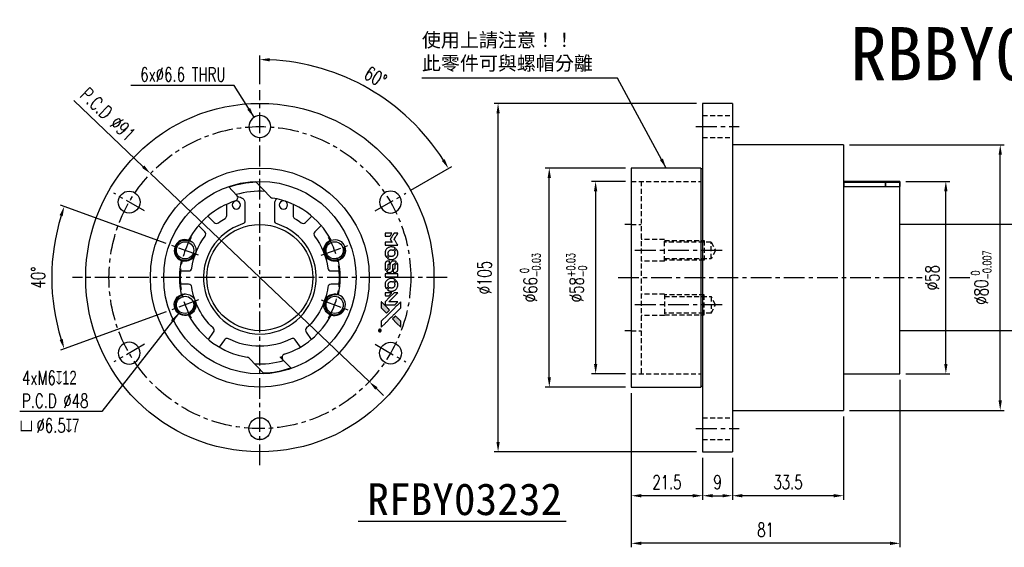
# Model space of a CAD drawing. Header units: millimetres. Extents: x -72 to 486, y -81 to 78.
# Tile 1 of 2: x -72 to 224, y -81 to 78. Entities that reach past the tile are written whole.
import ezdxf
from ezdxf.enums import TextEntityAlignment as Align

# ---------------------------------------------------------------- set-up
doc = ezdxf.new("R2010")
doc.units = ezdxf.units.MM
doc.linetypes.add('CENTER', pattern=[2, 1.25, -0.25, 0.25, -0.25])
doc.linetypes.add('DASHED', pattern=[0.75, 0.5, -0.25])
for name, color, linetype in [('CHA', 7, 'Continuous'), ('CL', 1, 'CENTER'), ('DIM', 4, 'Continuous'), ('HID', 2, 'DASHED'), ('OUT', 3, 'Continuous')]:
    doc.layers.add(name, color=color, linetype=linetype)
doc.styles.add('DIM-7', font='SIMPLEX.shx', dxfattribs={"width": 0.7, "bigfont": 'chineset.shx'})
doc.styles.add('T', font='kaiu.ttf')
doc.dimstyles.new('CNS', dxfattribs={"dimtxt": 3.5, "dimasz": 2.5, "dimexe": 1, "dimexo": 1.5, "dimgap": 0.09, "dimtad": 0, "dimdsep": 46, "dimtxsty": 'DIM-7', "dimcen": 0.09, "dimclrd": 1, "dimclre": 1, "dimclrt": 4, "dimadec": 0, "dimazin": 0, "dimtfac": 1, "dimtix": 1, "dimtmove": 2, "dimatfit": 3, "dimfxl": 1, "dimtvp": 0.971429, "dimtolj": 1, "dimarcsym": 0})

# ---------------------------------------------------------------- blocks, each defined once
blk = doc.blocks.new('*D0')
at = {"layer": 'DEFPOINTS', "color": 0}
for p in [(112, 29), (101.24, -29), (112, -29)]:
    blk.add_point(p, dxfattribs=at)
at = {"layer": 'DIM', "color": 0, "lineweight": -2}
for p, q in [((110.2, 29), (100.04, 29)), ((101.24, 26), (101.24, -26)), ((110.2, -29), (100.04, -29))]:
    blk.add_line(p, q, dxfattribs=at)
at = {"layer": 'DIM', "color": 0}
for points in [[(100.74, 26), (101.74, 26), (101.24, 29)], [(100.74, -26), (101.74, -26), (101.24, -29)]]:
    blk.add_solid(points, dxfattribs=at)
at = {"layer": 'DIM', "color": 0, "insert": (95.53, 0), "char_height": 4.2, "attachment_point": 5, "rotation": 90, "style": 'DIM-7'}
blk.add_mtext('\\A1;%%C58{\\H2.52;\\S+0.03^ -0;}', dxfattribs=at)
blk = doc.blocks.new('*D1')
at = {"layer": 'DEFPOINTS', "color": 0}
for p in [(87.27, 33), (112, 33), (112, -33)]:
    blk.add_point(p, dxfattribs=at)
at = {"layer": 'DIM', "color": 0, "lineweight": -2}
for p, q in [((110.2, 33), (86.07, 33)), ((87.27, -30), (87.27, 30)), ((110.2, -33), (86.07, -33))]:
    blk.add_line(p, q, dxfattribs=at)
at = {"layer": 'DIM', "color": 0}
for points in [[(86.77, 30), (87.77, 30), (87.27, 33)], [(86.77, -30), (87.77, -30), (87.27, -33)]]:
    blk.add_solid(points, dxfattribs=at)
at = {"layer": 'DIM', "color": 0, "insert": (81.56, 0), "char_height": 4.2, "attachment_point": 5, "rotation": 90, "style": 'DIM-7'}
blk.add_mtext('\\A1;%%C66{\\H2.52;\\S 0^ -0.03;}', dxfattribs=at)
blk = doc.blocks.new('*D2')
at = {"layer": 'DEFPOINTS', "color": 0}
for p in [(71.83, 52.5), (133.5, 52.5), (133.5, -52.5)]:
    blk.add_point(p, dxfattribs=at)
at = {"layer": 'DIM', "color": 0, "lineweight": -2}
for p, q in [((131.7, 52.5), (70.63, 52.5)), ((71.83, -49.5), (71.83, 49.5)), ((131.7, -52.5), (70.63, -52.5))]:
    blk.add_line(p, q, dxfattribs=at)
at = {"layer": 'DIM', "color": 0}
for points in [[(71.33, 49.5), (72.33, 49.5), (71.83, 52.5)], [(71.33, -49.5), (72.33, -49.5), (71.83, -52.5)]]:
    blk.add_solid(points, dxfattribs=at)
at = {"layer": 'DIM', "color": 0, "insert": (67.75, 0), "char_height": 4.2, "attachment_point": 5, "rotation": 90, "style": 'DIM-7'}
blk.add_mtext('\\A1;%%C105', dxfattribs=at)
blk = doc.blocks.new('*D3')
at = {"layer": 'DEFPOINTS', "color": 0}
for p in [(112, -33), (133.5, -52.5), (112, -65.71)]:
    blk.add_point(p, dxfattribs=at)
at = {"layer": 'DIM', "color": 0, "lineweight": -2}
for p, q in [((112, -34.8), (112, -66.91)), ((133.5, -54.3), (133.5, -66.91)), ((130.5, -65.71), (115, -65.71))]:
    blk.add_line(p, q, dxfattribs=at)
at = {"layer": 'DIM', "color": 0}
for points in [[(115, -65.21), (115, -66.21), (112, -65.71)], [(130.5, -65.21), (130.5, -66.21), (133.5, -65.71)]]:
    blk.add_solid(points, dxfattribs=at)
at = {"layer": 'DIM', "color": 0, "insert": (122.75, -61.63), "char_height": 4.2, "attachment_point": 5, "style": 'DIM-7'}
blk.add_mtext('\\A1;21.5', dxfattribs=at)
blk = doc.blocks.new('*D4')
at = {"layer": 'DEFPOINTS', "color": 0}
for p in [(133.5, -52.5), (142.5, -52.5), (142.5, -65.71)]:
    blk.add_point(p, dxfattribs=at)
at = {"layer": 'DIM', "color": 0, "lineweight": -2}
for p, q in [((133.5, -54.3), (133.5, -66.91)), ((142.5, -54.3), (142.5, -66.91)), ((136.5, -65.71), (139.5, -65.71))]:
    blk.add_line(p, q, dxfattribs=at)
at = {"layer": 'DIM', "color": 0}
for points in [[(136.5, -65.21), (136.5, -66.21), (133.5, -65.71)], [(139.5, -65.21), (139.5, -66.21), (142.5, -65.71)]]:
    blk.add_solid(points, dxfattribs=at)
at = {"layer": 'DIM', "color": 0, "insert": (138, -61.63), "char_height": 4.2, "attachment_point": 5, "style": 'DIM-7'}
blk.add_mtext('\\A1;9', dxfattribs=at)
blk = doc.blocks.new('*D5')
at = {"layer": 'DEFPOINTS', "color": 0}
for p in [(176, -40), (142.5, -52.5), (142.5, -65.71)]:
    blk.add_point(p, dxfattribs=at)
at = {"layer": 'DIM', "color": 0, "lineweight": -2}
for p, q in [((176, -41.8), (176, -66.91)), ((142.5, -54.3), (142.5, -66.91)), ((173, -65.71), (145.5, -65.71))]:
    blk.add_line(p, q, dxfattribs=at)
at = {"layer": 'DIM', "color": 0}
for points in [[(145.5, -65.21), (145.5, -66.21), (142.5, -65.71)], [(173, -65.21), (173, -66.21), (176, -65.71)]]:
    blk.add_solid(points, dxfattribs=at)
at = {"layer": 'DIM', "color": 0, "insert": (159.25, -61.63), "char_height": 4.2, "attachment_point": 5, "style": 'DIM-7'}
blk.add_mtext('\\A1;33.5', dxfattribs=at)
blk = doc.blocks.new('*D6')
at = {"layer": 'DEFPOINTS', "color": 0}
for p in [(193, -29), (112, -33), (112, -80.05)]:
    blk.add_point(p, dxfattribs=at)
at = {"layer": 'DIM', "color": 0, "lineweight": -2}
for p, q in [((193, -30.8), (193, -81.25)), ((112, -34.8), (112, -81.25)), ((190, -80.05), (115, -80.05))]:
    blk.add_line(p, q, dxfattribs=at)
at = {"layer": 'DIM', "color": 0}
for points in [[(115, -79.55), (115, -80.55), (112, -80.05)], [(190, -79.55), (190, -80.55), (193, -80.05)]]:
    blk.add_solid(points, dxfattribs=at)
at = {"layer": 'DIM', "color": 0, "insert": (152.5, -75.97), "char_height": 4.2, "attachment_point": 5, "style": 'DIM-7'}
blk.add_mtext('\\A1;81', dxfattribs=at)
blk = doc.blocks.new('*D7')
at = {"layer": 'DEFPOINTS', "color": 0}
for p in [(193, 29), (206.84, 29), (193, -29)]:
    blk.add_point(p, dxfattribs=at)
at = {"layer": 'DIM', "color": 0, "lineweight": -2}
for p, q in [((194.8, 29), (208.04, 29)), ((206.84, -26), (206.84, 26)), ((194.8, -29), (208.04, -29))]:
    blk.add_line(p, q, dxfattribs=at)
at = {"layer": 'DIM', "color": 0}
for points in [[(206.34, 26), (207.34, 26), (206.84, 29)], [(206.34, -26), (207.34, -26), (206.84, -29)]]:
    blk.add_solid(points, dxfattribs=at)
at = {"layer": 'DIM', "color": 0, "insert": (202.76, 0), "char_height": 4.2, "attachment_point": 5, "rotation": 90, "style": 'DIM-7'}
blk.add_mtext('\\A1;%%C58', dxfattribs=at)
blk = doc.blocks.new('*D8')
at = {"layer": 'DEFPOINTS', "color": 0}
for p in [(176, 40), (223.24, 40), (176, -40)]:
    blk.add_point(p, dxfattribs=at)
at = {"layer": 'DIM', "color": 0, "lineweight": -2}
for p, q in [((177.8, 40), (224.44, 40)), ((223.24, -37), (223.24, 37)), ((177.8, -40), (224.44, -40))]:
    blk.add_line(p, q, dxfattribs=at)
at = {"layer": 'DIM', "color": 0}
for points in [[(222.74, 37), (223.74, 37), (223.24, 40)], [(222.74, -37), (223.74, -37), (223.24, -40)]]:
    blk.add_solid(points, dxfattribs=at)
at = {"layer": 'DIM', "color": 0, "insert": (217.53, 0), "char_height": 4.2, "attachment_point": 5, "rotation": 90, "style": 'DIM-7'}
blk.add_mtext('\\A1;%%C80{\\H2.52;\\S 0^ -0.007;}', dxfattribs=at)
blk = doc.blocks.new('*D9')
at = {"layer": 'DEFPOINTS', "color": 0}
for p in [(-26.55, 9.66), (-62.32, 7.28), (-18.51, 6.74), (-18.51, -6.74), (-26.55, -9.66)]:
    blk.add_point(p, dxfattribs=at)
at = {"layer": 'DIM', "color": 0, "lineweight": -2}
for p, q in [((-28.24, 10.28), (-60.09, 21.87)), ((-28.24, -10.28), (-60.09, -21.87))]:
    blk.add_line(p, q, dxfattribs=at)
blk.add_arc((0, 0), 62.75, 162.7396, 197.2604, dxfattribs=at)
at = {"layer": 'DIM', "color": 0}
for points in [[(-60.39, 18.78), (-59.45, 18.46), (-58.96, 21.46)], [(-59.45, -18.46), (-60.39, -18.78), (-58.96, -21.46)]]:
    blk.add_solid(points, dxfattribs=at)
at = {"layer": 'DIM', "color": 0, "insert": (-66.83, 0), "char_height": 4.2, "attachment_point": 5, "rotation": 90, "style": 'DIM-7'}
blk.add_mtext('\\A1;40°', dxfattribs=at)
blk = doc.blocks.new('*D10')
at = {"layer": 'DEFPOINTS', "color": 0}
for p in [(0, 56.5), (42.22, 50.32), (43.99, 25.4), (34.81, 20.1), (0, -56.5)]:
    blk.add_point(p, dxfattribs=at)
at = {"layer": 'DIM', "color": 0, "lineweight": -2}
for p, q in [((0, 58.3), (0, 66.89)), ((45.55, 26.3), (57.92, 33.44))]:
    blk.add_line(p, q, dxfattribs=at)
blk.add_arc((0, 0), 65.69, 32.6171, 87.3829, dxfattribs=at)
at = {"layer": 'DIM', "color": 0}
for points in [[(2.99, 65.12), (3.01, 66.12), (0, 65.69)], [(55.75, 35.67), (54.9, 35.15), (56.89, 32.84)]]:
    blk.add_solid(points, dxfattribs=at)
at = {"layer": 'DIM', "color": 0, "insert": (34.88, 60.42), "char_height": 4.2, "attachment_point": 5, "rotation": 330, "style": 'DIM-7'}
blk.add_mtext('\\A1;60°', dxfattribs=at)
blk = doc.blocks.new('*D11')
at = {"layer": 'DEFPOINTS', "color": 0}
for p in [(-32.98, 31.34), (32.98, -31.34)]:
    blk.add_point(p, dxfattribs=at)
at = {"layer": 'DIM', "color": 0, "lineweight": -2}
for p, q in [((-56.13, 53.34), (-35.16, 33.41)), ((32.98, -31.34), (-32.98, 31.34)), ((35.16, -33.41), (37.33, -35.48))]:
    blk.add_line(p, q, dxfattribs=at)
at = {"layer": 'DIM', "color": 0}
for points in [[(-34.81, 33.77), (-35.5, 33.05), (-32.98, 31.34)], [(35.5, -33.05), (34.81, -33.77), (32.98, -31.34)]]:
    blk.add_solid(points, dxfattribs=at)
at = {"layer": 'DIM', "color": 0, "insert": (-45.83, 49.19), "char_height": 4.2, "attachment_point": 5, "rotation": 316.4584, "style": 'DIM-7'}
blk.add_mtext('\\A1;P.C.D ∅91', dxfattribs=at)
blk = doc.blocks.new('A$C4a83a9b0')
at = {"linetype": 'Continuous'}
h = blk.add_hatch(color=256, dxfattribs=at)
h.dxf.hatch_style = 1
h.paths.add_polyline_path([(3147, 747), (3045, 747), (2943, 747), (2856, 658, 0.000288), (2822, 624, 0.000479), (2794, 596, 0.000013), (2768, 570, 0.197177), (2768, 570, 0.197497), (2768, 569, 0.00004), (2783, 554, 0.000834), (2799, 538, 0.000506), (2818, 519), (2869, 468), (3008, 607)])
h.paths.add_polyline_path([(2670, 271), (2620, 321, 0.000476), (2601, 340, 0.000789), (2584, 357, 0.000035), (2569, 371, 0.19758), (2569, 372, 0.198396), (2569, 371, 0.000019), (2549, 351, 0.000582), (2526, 329, 0.000351), (2500, 303, 0.000108), (2389, 191, 0.000692), (2332, 134, 0.000077), (2294, 95, 0.197527), (2293, 94, 0.410182), (2294, 93, 0.000493), (2314, 93, 0.002424), (2343, 93, 0.000529), (2393, 93), (2493, 93), (2581, 182)])
for points in [[(2413, 624, -0.000056), (2473, 563, -0.000021), (2559, 478, -0.000021), (2652, 385, -0.000025), (2739, 297), (2943, 93), (3044, 93), (3145, 93), (3009, 230, 0.000274), (2943, 296, 0.000123), (2857, 383, 0.000121), (2766, 475, 0.000165), (2683, 557), (2494, 747), (2392, 747), (2291, 747)], [(2856, 658, 0.000288), (2822, 624, 0.000479), (2794, 596, 0.000013), (2768, 570, 0.197177), (2768, 570, 0.197497), (2768, 569, 0.00004), (2783, 554, 0.000836), (2799, 538, 0.000505), (2818, 519), (2869, 468), (3008, 607), (3147, 747), (3045, 747), (2943, 747)], [(0, 584), (0, 519), (18, 508, -0.000297), (29, 501, -0.000037), (52, 487, -0.000043), (80, 470, -0.000036), (111, 451, 0.000044), (140, 433, 0.000063), (166, 417, 0.000035), (188, 404, 0.0009), (194, 400), (203, 395), (214, 402, 0.001175), (221, 406, 0.000208), (233, 413, 0.000225), (247, 422, 0.000203), (262, 432, -0.000711), (276, 440, -0.001119), (288, 448, -0.000263), (299, 455, -0.04589), (300, 455, -0.519312), (301, 454, -0.001914), (302, 437, -0.003124), (302, 408, -0.000285), (302, 337), (302, 219), (343, 219, 0.001727), (373, 219, 0.025279), (383, 219, 0.073886), (390, 221, 0.07426), (395, 224, 0.03264), (396, 225, 0.01784), (398, 227, 0.017712), (399, 229, 0.026854), (400, 231), (403, 235), (403, 442), (403, 649), (401, 647, -0.004595), (399, 646, -0.00016), (393, 642, -0.000298), (385, 638, -0.000208), (377, 633, 0.000986), (352, 617, 0.00025), (312, 592, 0.000268), (270, 566, 0.000436), (234, 543, -0.002932), (222, 535, -0.004718), (212, 529, -0.001113), (203, 524, -0.227179), (202, 524, -0.045982), (201, 524, -0.000145), (188, 532, -0.000825), (175, 540, -0.000517), (159, 550, 0.000056), (104, 584, 0.000289), (74, 603, 0.000481), (51, 617, 0.000418), (28, 631), (0, 648)], [(0, 333), (0, 219), (42, 219, 0.000842), (68, 219, 0.010591), (78, 219, 0.028995), (84, 219, 0.069543), (87, 221, 0.051063), (91, 223, 0.039932), (95, 226, 0.039414), (98, 230, 0.045845), (100, 233, 0.094811), (101, 237, 0.007124), (101, 249, 0.004713), (101, 268, 0.000534), (101, 311), (101, 385), (91, 391, 0.000828), (60, 410, 0.000879), (31, 428, 0.000048), (1, 446, 0.137596), (0, 447, 0.413028), (0, 446, 0.000016), (0, 413, 0.000623), (0, 376, 0.000374)], [(494, 559, 0.064158), (468, 510, 0.06356), (455, 455, 0.064004), (456, 399, 0.066747), (471, 345, 0.04321), (489, 312, 0.044737), (513, 283, 0.044901), (541, 258, 0.044184), (573, 239, 0.026293), (598, 229, 0.033344), (621, 222, 0.033227), (646, 219, 0.025815), (673, 218, 0.023119), (698, 220, 0.031044), (721, 224, 0.031337), (743, 231, 0.024258), (766, 241, 0.015622), (774, 245, 0.008495), (784, 251, 0.008415), (793, 257, 0.020814), (799, 262), (802, 264), (772, 295, 0.002843), (748, 318, 0.033917), (739, 327, 0.087906), (732, 330, 0.073302), (723, 332, 0.022047), (719, 331, 0.026465), (715, 331, 0.022233), (711, 330, 0.009985), (706, 328, -0.039011), (686, 323, -0.044398), (666, 322, -0.045096), (647, 324, -0.04265), (628, 329, -0.071154), (601, 344, -0.068827), (579, 365, -0.068713), (564, 392, -0.070507), (557, 422, -0.028605), (557, 435, -0.031418), (558, 447, -0.031044), (560, 460, -0.02668), (564, 472, 0.038913), (567, 479, 0.043732), (568, 487, 0.047754), (567, 494, 0.075756), (566, 499, 0.07294), (564, 502, 0.003456), (556, 510, 0.005023), (546, 521, 0.002422), (532, 535, 0.000819), (520, 547, 0.001349), (510, 557, 0.0001), (500, 566, 0.205335), (500, 567, 0.219821), (500, 566, 0.002494), (498, 564, 0.007089), (496, 562, 0.004494)], [(646, 646, 0.024131), (627, 644, 0.022344), (609, 639, 0.021883), (590, 633, 0.020884), (572, 625, 0.010669), (562, 619, 0.010389), (552, 613, 0.010913), (543, 608, 0.022227), (536, 603), (534, 601), (566, 569, 0.002452), (579, 556, 0.003628), (590, 546, 0.001662), (600, 536, 0.070159), (602, 535, 0.047671), (604, 534, 0.018624), (607, 534, 0.017921), (610, 533, 0.018804), (613, 533, 0.018255), (617, 533, 0.041312), (620, 533, 0.037164), (623, 534, 0.012342), (627, 536, -0.015101), (638, 540, -0.035998), (646, 542, -0.033244), (655, 543, -0.011249), (669, 543, -0.004059), (679, 543, -0.019693), (685, 543, -0.027943), (690, 542, -0.014411), (696, 540, -0.033089), (711, 535, -0.033887), (724, 528, -0.034021), (737, 520, -0.033942), (748, 510, -0.02816), (758, 498, -0.035032), (766, 486, -0.035269), (772, 473, -0.029196), (777, 459, -0.037862), (780, 442, -0.043657), (780, 426, -0.043064), (778, 410, -0.035184), (772, 393, 0.033699), (770, 386, 0.052815), (769, 378, 0.059167), (769, 372, 0.058972), (771, 366, 0.059208), (774, 361, 0.021125), (780, 355, 0.008691), (790, 345, 0.000851), (814, 321, 0.001873), (826, 309, 0.013884), (832, 303, 0.022355), (836, 300, 0.341453), (837, 301, 0.073011), (841, 304, 0.004587), (848, 315, 0.00748), (855, 327, 0.016837), (860, 336, 0.028606), (870, 359, 0.031352), (877, 381, 0.031004), (881, 405, 0.0268), (882, 430, 0.026698), (881, 457, 0.03002), (877, 482, 0.030357), (869, 506, 0.028554), (859, 530, 0.062944), (830, 574, 0.062206), (790, 610, 0.062448), (743, 634, 0.064355), (692, 646, 0.017377), (682, 647, 0.008369), (669, 647, 0.008367), (656, 647, 0.01757)], [(947, 370, 0.065483), (942, 367, 0.053271), (938, 363, 0.052018), (934, 359, 0.0556), (931, 353, 0.036839), (930, 350, 0.026922), (930, 346, 0.016905), (930, 340, 0.004317), (930, 332, 0.016369), (930, 313, 0.029936), (932, 298, 0.03418), (936, 285, 0.031327), (941, 272, 0.046935), (951, 256, 0.054053), (963, 243, 0.053701), (977, 233, 0.045364), (995, 225, 0.032479), (1010, 221, 0.03386), (1025, 219, 0.013578), (1050, 219, 0.001155), (1113, 219, 0.000413), (1166, 219, 0.005008), (1187, 219, 0.013199), (1199, 220, 0.033956), (1207, 221, 0.013909), (1216, 223, 0.010864), (1225, 226, 0.010938), (1234, 229, 0.028702), (1239, 232), (1244, 234), (1201, 278), (1158, 322), (1107, 322, -0.001504), (1085, 322, -0.00328), (1069, 322, -0.001901), (1056, 322, -0.061333), (1053, 323, -0.063621), (1048, 324, -0.048633), (1044, 327, -0.046769), (1040, 331, -0.047961), (1038, 336, -0.02678), (1036, 340, -0.050957), (1035, 343, -0.029398), (1035, 347, -0.00401), (1034, 357), (1034, 372), (993, 372, 0.001061), (969, 371, 0.009147), (958, 371, 0.020721), (952, 371, 0.051619)], [(953, 591, 0.023289), (946, 581, 0.026845), (941, 571, 0.026047), (937, 560, 0.019751), (933, 547, 0.013249), (932, 540, 0.025169), (931, 534, 0.016532), (931, 527, 0.002937), (931, 514, 0.003317), (931, 501, 0.011808), (931, 494, 0.01777), (931, 488, 0.021476), (932, 483, 0.04325), (939, 460, 0.045753), (950, 439, 0.04649), (965, 421, 0.047672), (982, 406, 0.025315), (989, 401, 0.015208), (998, 396, 0.01512), (1008, 392, 0.022488), (1017, 389, 0.027857), (1030, 385, 0.034138), (1043, 383, 0.014286), (1063, 383, 0.00124), (1113, 383, -0.00103), (1144, 382, -0.002552), (1166, 382, -0.001594), (1184, 382, -0.047676), (1188, 381, -0.085307), (1195, 378, -0.097789), (1201, 373, -0.085947), (1205, 366, -0.051339), (1207, 356, 0.014634), (1207, 352, 0.015028), (1208, 349, 0.014927), (1208, 346, 0.059415), (1209, 345, 0.070595), (1212, 341, 0.00028), (1247, 305, 0.000111), (1283, 268, 0.200239), (1285, 268, 0.268906), (1286, 268, 0.001866), (1291, 277, 0.007532), (1296, 286, 0.017818), (1299, 292, 0.013256), (1302, 299, 0.011636), (1304, 307, 0.011528), (1307, 315, 0.012303), (1309, 323, 0.0423), (1310, 335, 0.013657), (1311, 353, 0.013857), (1310, 371, 0.037428), (1308, 384, 0.014927), (1306, 393, 0.0122), (1303, 402, 0.012518), (1300, 410, 0.023062), (1297, 417, 0.065961), (1281, 441, 0.06055), (1258, 461, 0.059676), (1231, 475, 0.060497), (1202, 483, 0.025683), (1196, 483, 0.001528), (1177, 483, 0.002124), (1153, 483, 0.001173), (1123, 484, -0.000809), (1072, 484, -0.017164), (1057, 484, -0.063931), (1048, 486, -0.108429), (1043, 489, -0.052941), (1039, 493, -0.063675), (1037, 498, -0.050562), (1036, 503, -0.020337), (1035, 511, 0.009897), (1035, 515, 0.016482), (1034, 519, 0.019019), (1033, 522, 0.06043), (1033, 524, 0.076267), (1029, 529, 0.00054), (996, 562, 0.000307), (961, 596, 0.142594), (959, 597, 0.232419), (958, 597, 0.022995), (956, 596, 0.024627), (955, 594, 0.015407)], [(1047, 647, 0.018538), (1040, 646, 0.010695), (1032, 645, 0.01068), (1025, 643, 0.017678), (1018, 641, 0.013849), (1011, 638, 0.011814), (1004, 635, 0.004513), (997, 632, 0.290035), (996, 631, 0.196418), (996, 630, 0.000124), (1009, 618, 0.001477), (1022, 604, 0.000898), (1039, 587), (1082, 545), (1135, 544, -0.001471), (1175, 544, -0.028714), (1188, 543, -0.097073), (1195, 541, -0.084199), (1201, 536, -0.042698), (1204, 532, -0.053912), (1206, 528, -0.051004), (1207, 524, -0.032967), (1207, 518, 0.00807), (1207, 516, 0.003023), (1207, 512, 0.002994), (1207, 508, 0.003629), (1208, 504), (1208, 495), (1249, 495, 0.001618), (1269, 495, 0.005206), (1282, 495, 0.00535), (1291, 495, 0.060675), (1294, 496, 0.048484), (1296, 497, 0.02389), (1299, 498, 0.022812), (1301, 500, 0.02462), (1303, 502, 0.061781), (1307, 507, 0.080179), (1310, 512, 0.048561), (1311, 520, 0.010021), (1311, 534, 0.016602), (1310, 554, 0.031409), (1308, 569, 0.036474), (1305, 582, 0.03439), (1299, 595, 0.065928), (1285, 615, 0.069066), (1266, 631, 0.065697), (1243, 641, 0.051559), (1216, 646, 0.020904), (1202, 647, 0.000451), (1131, 647, 0.000419), (1060, 647, 0.022759)], [(1360, 433), (1361, 219), (1403, 219), (1445, 219), (1450, 222, 0.071429), (1454, 225, 0.054799), (1457, 229, 0.053585), (1460, 234, 0.060698), (1461, 239, 0.033975), (1462, 248, 0.000112), (1462, 357, 0.000726), (1462, 464, 0.001084), (1461, 557), (1461, 648), (1410, 648), (1360, 648)], [(1552, 559, 0.018008), (1546, 550, 0.009842), (1539, 538, 0.009807), (1532, 526, 0.015716), (1527, 515, 0.048467), (1515, 477, 0.045841), (1511, 436, 0.046006), (1513, 395, 0.049638), (1524, 357, 0.064819), (1550, 307, 0.06695), (1588, 266, 0.066691), (1636, 236, 0.063505), (1691, 220, 0.03135), (1705, 218, 0.010439), (1725, 218, 0.010391), (1746, 218, 0.032408), (1759, 220, 0.015696), (1776, 223, 0.018095), (1791, 227, 0.018551), (1805, 233, 0.018352), (1820, 239, 0.015568), (1829, 244, 0.009832), (1839, 250, 0.009795), (1849, 257, 0.023727), (1856, 262), (1859, 264), (1828, 295, 0.001528), (1811, 313, 0.010022), (1802, 322, 0.019586), (1796, 326, 0.061865), (1792, 329, 0.055054), (1785, 331, 0.061607), (1778, 332, 0.048725), (1771, 331, 0.020221), (1761, 328, -0.017722), (1750, 325, -0.02685), (1740, 323, -0.02759), (1730, 322, -0.020233), (1719, 322, -0.04793), (1699, 325, -0.048386), (1679, 332, -0.047866), (1661, 342, -0.044964), (1645, 356, -0.04333), (1631, 373, -0.050921), (1622, 391, -0.051473), (1616, 411, -0.0459), (1614, 432, -0.019014), (1614, 442, -0.024114), (1616, 451, -0.025081), (1618, 460, -0.023892), (1620, 469, 0.008624), (1623, 475, 0.026486), (1624, 480, 0.035074), (1625, 484, 0.02756), (1625, 489, 0.087163), (1624, 496, 0.073291), (1620, 503, 0.028074), (1611, 512, 0.002594), (1589, 535), (1557, 567)], [(1702, 646, 0.023681), (1684, 644, 0.022402), (1666, 639, 0.021929), (1649, 633, 0.020503), (1631, 625, 0.013745), (1621, 620, 0.009767), (1610, 614, 0.009658), (1601, 607, 0.027804), (1594, 602), (1592, 600), (1623, 569, 0.002053), (1638, 554, 0.006738), (1649, 544, 0.007826), (1656, 538, 0.063909), (1659, 535, 0.061532), (1665, 533, 0.068674), (1671, 533, 0.052072), (1678, 534, 0.019648), (1687, 537, -0.018366), (1698, 540, -0.0288), (1708, 542, -0.029061), (1718, 543, -0.019155), (1730, 543, -0.053809), (1755, 540, -0.058833), (1778, 531, -0.058566), (1799, 516, -0.052525), (1816, 498, -0.044733), (1826, 481, -0.040573), (1833, 463, -0.041123), (1837, 445, -0.04951), (1838, 427, -0.017369), (1837, 418, -0.024255), (1835, 411, -0.023787), (1833, 403, -0.015798), (1830, 395, 0.010631), (1828, 390, 0.033653), (1827, 386, 0.037806), (1827, 383, 0.016307), (1827, 378, 0.068179), (1828, 369, 0.095747), (1831, 362, 0.033418), (1840, 352, 0.002133), (1867, 325, 0.001452), (1883, 310, 0.012393), (1890, 304, 0.020479), (1894, 301, 0.344362), (1896, 301, 0.074287), (1899, 304, 0.005454), (1906, 316, 0.008391), (1914, 328, 0.017097), (1919, 338, 0.027375), (1928, 358, 0.02835), (1934, 379, 0.027723), (1938, 401, 0.023913), (1940, 425, 0.027047), (1939, 453, 0.031685), (1935, 479, 0.032425), (1928, 504, 0.031013), (1918, 528, 0.037914), (1901, 557, 0.040153), (1880, 583, 0.039834), (1855, 604, 0.036173), (1826, 623, 0.040752), (1798, 635, 0.035885), (1766, 644, 0.035491), (1734, 647, 0.037615)], [(1990, 585), (1990, 520), (2141, 369), (2292, 219), (2334, 219, 0.0008), (2360, 219, 0.010795), (2370, 219, 0.030495), (2376, 220, 0.080372), (2380, 221, 0.03816), (2383, 224, 0.041799), (2386, 226, 0.042486), (2389, 229, 0.042078), (2391, 233, 0.099276), (2392, 238, 0.003302), (2392, 259, 0.002586), (2392, 296, 0.000204), (2392, 393), (2392, 549), (2342, 599), (2292, 649), (2291, 499), (2291, 349), (2143, 498, 0.000253), (2086, 554, 0.000412), (2038, 603, 0.000041), (1995, 646, 0.041338), (1993, 648), (1990, 650)], [(1990, 332), (1990, 218), (2032, 219), (2075, 219), (2080, 222, 0.03146), (2082, 224, 0.026444), (2084, 226, 0.026444), (2086, 228, 0.031457), (2087, 230), (2091, 235), (2091, 291), (2091, 347), (2041, 396, 0.000745), (2022, 415, 0.001228), (2006, 431, 0.000087), (1991, 445, 0.195134), (1991, 446, 0.412117), (1990, 445, 0.000048), (1990, 412, 0.00109), (1990, 376, 0.000653)], [(2500, 303, 0.000108), (2389, 191, 0.000692), (2332, 134, 0.000077), (2294, 95, 0.197527), (2293, 94, 0.410182), (2294, 93, 0.000493), (2314, 93, 0.002424), (2343, 93, 0.000529), (2393, 93), (2493, 93), (2581, 182), (2670, 271), (2620, 321, 0.000476), (2601, 340, 0.000789), (2584, 357, 0.000035), (2569, 371, 0.19758), (2569, 372, 0.198396), (2569, 371, 0.000019), (2549, 351, 0.000582), (2526, 329, 0.000351)], [(3243, 89, 0.082374), (3230, 83, 0.083404), (3220, 73, 0.082663), (3213, 60, 0.07897), (3211, 46, 0.084941), (3214, 30, 0.08953), (3222, 16, 0.090743), (3234, 6, 0.090193), (3249, 1, 0.10067), (3266, 1, 0.099454), (3281, 9, 0.097736), (3293, 22, 0.09365), (3299, 38, 0.07584), (3299, 51, 0.068415), (3296, 64, 0.068328), (3289, 75, 0.075277), (3279, 83, 0.059367), (3271, 88, 0.048986), (3262, 90, 0.048519), (3252, 90, 0.055347)], [(3237, 45), (3237, 20), (3240, 20), (3243, 20), (3243, 30), (3244, 41), (3250, 41), (3256, 42), (3260, 35, -0.003356), (3262, 32, -0.002757), (3264, 29, -0.002784), (3266, 26, -0.007382), (3267, 24, 0.019487), (3269, 21, 0.098302), (3270, 20, 0.116932), (3271, 20, 0.032798), (3273, 20), (3277, 20), (3274, 24, 0.005748), (3273, 27, 0.002522), (3271, 30, 0.002495), (3269, 33, 0.00334), (3267, 36), (3263, 42), (3267, 44, 0.066516), (3270, 46, 0.085926), (3272, 49, 0.082934), (3274, 53, 0.05747), (3274, 57, 0.023576), (3273, 60, 0.043538), (3273, 62, 0.050891), (3272, 64, 0.049897), (3271, 65, 0.067884), (3268, 68, 0.077412), (3264, 70, 0.049266), (3258, 70, 0.012208), (3250, 71), (3237, 71)], [(3264, 62, -0.120545), (3266, 60, -0.09136), (3267, 57, -0.087576), (3267, 53, -0.098026), (3265, 50, -0.079907), (3264, 49, -0.087697), (3262, 48, -0.041371), (3259, 48, -0.005557), (3253, 48), (3243, 47), (3243, 56), (3243, 65), (3252, 65, -0.007471), (3258, 64, -0.035301), (3261, 64, -0.060486), (3263, 64, -0.063546)]]:
    blk.add_lwpolyline(points, format="xyb", close=True)
blk = doc.blocks.new('A$C9323e3cd')
at = {"xscale": 0.006, "yscale": 0.006, "zscale": 0.006, "rotation": 90}
blk.add_blockref('A$C4a83a9b0', (4.48, 0), dxfattribs=at)

msp = doc.modelspace()

# ---------------------------------------------------------------- linework, layer by layer
at = {"layer": 'CL', "color": 7, "ltscale": 5}
for p, q in [((0, -56.5), (0, 56.5)), ((131.502, 45.5), (144.502, 45.5)), ((-34.814, 20.1), (-43.994, 25.4)), ((34.814, 20.1), (43.994, 25.4)), ((-18.512, 6.738), (-26.546, 9.662)), ((18.512, 6.738), (26.546, 9.662)), ((139.352, 8.208), (113.002, 8.208)), ((56.5, 0), (-56.5, 0)), ((108.002, 0), (199.714, 0)), ((207.896, 0), (214.068, 0)), ((-18.512, -6.738), (-26.546, -9.662)), ((18.512, -6.738), (26.546, -9.662)), ((139.352, -8.208), (113.002, -8.208)), ((-34.814, -20.1), (-43.994, -25.4)), ((34.814, -20.1), (43.994, -25.4)), ((131.502, -45.5), (144.502, -45.5))]:
    msp.add_line(p, q, dxfattribs=at)
msp.add_circle((0, 0), 45.5, dxfattribs=at)
for start, end in [(149.72829, 210.27171), (329.72829, 30.27171)]:
    msp.add_arc((0, 0), 24, start, end, dxfattribs=at)
at = {"layer": 'DIM', "color": 7}
msp.add_line((29.657, -73.342), (92.325, -73.342), dxfattribs=at)
for centre, start, end in [((-22.553, 8.208), 66.41668, 340), ((22.553, 8.208), 113.58332, 20), ((-22.553, -8.208), 106.41668, 20), ((22.553, -8.208), 75, 340)]:
    msp.add_arc(centre, 3, start, end, dxfattribs=at)
at = {"layer": 'HID', "color": 7, "ltscale": 3}
for p, q in [((133.502, 48.8), (142.502, 48.8)), ((133.502, 42.2), (142.502, 42.2)), ((112.002, 29), (133.002, 29)), ((115.002, 29), (115.002, -29)), ((112.002, 16), (115.002, 16)), ((122.002, 11.458), (115.002, 11.458)), ((122.002, 4.958), (122.002, 11.458)), ((122.002, 11.208), (134.002, 11.208)), ((136.102, 10.708), (122.002, 10.708)), ((134.002, 11.208), (134.002, 5.208)), ((136.102, 10.708), (137.352, 8.208)), ((136.102, 5.708), (136.102, 10.708)), ((137.352, 8.208), (136.102, 5.708)), ((122.002, 4.958), (115.002, 4.958)), ((122.002, 5.708), (136.102, 5.708)), ((134.002, 5.208), (122.002, 5.208)), ((122.002, -4.958), (115.002, -4.958)), ((122.002, -4.958), (122.002, -11.458)), ((134.002, -5.208), (122.002, -5.208)), ((122.002, -5.708), (136.102, -5.708)), ((134.002, -11.208), (134.002, -5.208)), ((137.352, -8.208), (136.102, -5.708)), ((136.102, -5.708), (136.102, -10.708)), ((136.102, -10.708), (137.352, -8.208)), ((122.002, -11.458), (115.002, -11.458)), ((136.102, -10.708), (122.002, -10.708)), ((122.002, -11.208), (134.002, -11.208)), ((112.002, -16), (115.002, -16)), ((112.002, -29), (133.002, -29)), ((133.502, -42.2), (142.502, -42.2)), ((133.502, -48.8), (142.502, -48.8))]:
    msp.add_line(p, q, dxfattribs=at)
at = {"layer": 'OUT', "color": 7}
for p, q in [((142.502, 52.5), (133.502, 52.5)), ((133.502, 52.5), (133.502, 0)), ((142.502, 52.5), (142.502, 0)), ((176.002, 40), (142.502, 40)), ((176.002, 40), (176.002, 0)), ((133.002, 33), (112.002, 33)), ((112.002, 33), (112.002, 0)), ((133.002, 33), (133.002, 0)), ((133.502, 32.75), (133.002, 32.75)), ((-6.957, 24.747), (-9.503, 27.399)), ((-1.308, 28.971), (3.23, 24.246)), ((193.002, 29), (176.002, 29)), ((193.002, 28.971), (176.052, 28.971)), ((176.052, 28.971), (176.052, 27.399)), ((176.052, 28.73), (188.652, 28.73)), ((176.052, 27.399), (193.002, 27.399)), ((188.652, 27.399), (188.652, 28.73)), ((188.652, 28.73), (192.852, 28.73)), ((188.652, 28.73), (188.652, 27.399)), ((192.852, 28.73), (192.852, 27.399)), ((193.002, 29), (193.002, 28.971)), ((193.002, 28.971), (193.002, 27.399)), ((193.002, -29), (193.002, 27.399)), ((-6.957, 24.747), (-6.549, 24.322)), ((-10, 18.705), (-10, 22.092)), ((-4.5, 22.323), (-4.5, 17.139)), ((4.5, 17.139), (4.5, 22.323)), ((10, 22.092), (10, 18.705)), ((-15.675, 18.503), (-13.783, 16.611)), ((13.783, 16.611), (15.675, 18.503)), ((-16.611, 13.783), (-18.503, 15.675)), ((18.503, 15.675), (16.611, 13.783)), ((112.002, 16), (110.002, 16)), ((253.002, 16), (193.002, 16)), ((-24.167, 2), (-21.492, 2)), ((21.492, 2), (24.167, 2)), ((112.002, 0), (112.002, -33)), ((133.002, 0), (133.002, -33)), ((133.502, 0), (133.502, -52.5)), ((142.502, 0), (142.502, -52.5)), ((176.002, 0), (176.002, -40)), ((-21.492, -2), (-24.167, -2)), ((24.167, -2), (21.492, -2)), ((-15.5, -18.65), (-13.965, -16.458)), ((13.965, -16.458), (15.5, -18.65)), ((112.002, -16), (110.002, -16)), ((253.002, -16), (193.002, -16)), ((-10.689, -18.752), (-12.224, -20.944)), ((12.224, -20.944), (10.689, -18.752)), ((-3.23, -24.246), (1.308, -28.971)), ((6.957, -24.747), (6.162, -23.919)), ((9.503, -27.399), (6.957, -24.747)), ((176.002, -29), (193.002, -29)), ((112.002, -33), (133.002, -33)), ((133.002, -32.75), (133.502, -32.75)), ((142.502, -40), (176.002, -40)), ((133.502, -52.5), (142.502, -52.5))]:
    msp.add_line(p, q, dxfattribs=at)
for centre, radius in [((0, 0), 52.5), ((0, 0), 33), ((0, 0), 29), ((-39.404, 22.75), 3.3), ((0, 0), 16), ((-22.553, 8.208), 2.6), ((22.553, 8.208), 2.6), ((-22.553, -8.208), 2.6), ((22.553, -8.208), 2.6), ((39.404, -22.75), 3.3), ((0, -45.5), 3.3)]:
    msp.add_circle(centre, radius, dxfattribs=at)
at = {"layer": 'OUT', "color": 7, "extrusion": (0, 0, -1)}
for centre, radius in [((0, 45.5), 3.3), ((-39.404, 22.75), 3.3), ((7.107, 21.874), 1.25), ((-7.107, 21.874), 1.25), ((39.404, -22.75), 3.3)]:
    msp.add_circle(centre, radius, dxfattribs=at)
at = {"layer": 'OUT', "color": 7}
for centre, radius, start, end in [((0, 0), 28.75, 92.14569, 108.90012), ((-7.678, 24.054), 1, 287.70286, 43.8439), ((0, 0), 26, 86.48888, 106.04726), ((3.951, 24.939), 1, 223.8439, 260.99763), ((0, 0), 24.25, 27.70163, 80.99763), ((0, 0), 24.25, 107.70286, 152.29837), ((-11, 18.705), 1, 300.45839, 360), ((11, 18.705), 1, 180, 239.54161), ((0, 0), 17, 107.79159, 72.20841), ((-13.076, 17.318), 1, 225, 307.05347), ((13.076, 17.318), 1, 232.94653, 315), ((-17.318, 13.076), 1, 322.94653, 45), ((17.318, 13.076), 1, 135, 217.05347), ((-22.553, 8.208), 3.25, 70.55093, 249.44907), ((-22.553, 8.208), 3.25, 56.61413, 70.55095), ((-19.664, 12.592), 2, 236.61413, 246.74709), ((19.664, 12.592), 2, 293.25291, 303.38587), ((0, 0), 24.25, 167.70163, 192.29837), ((-22.553, 8.208), 3.25, 249.44905, 263.38587), ((-23.157, 2.993), 2, 73.25291, 83.38587), ((23.157, 2.993), 2, 96.61413, 106.74709), ((0, 0), 24.25, 347.70163, 12.29837), ((-21.492, 3), 1, 270, 352.05347), ((21.492, 3), 1, 187.94653, 270), ((-21.492, -3), 1, 7.94653, 90), ((21.492, -3), 1, 90, 172.05347), ((-23.157, -2.993), 2, 276.61413, 286.74709), ((22.553, -8.208), 3.25, 250.55093, 69.44907), ((23.157, -2.993), 2, 253.25291, 263.38587), ((22.553, -8.208), 3.25, 69.44905, 83.38587), ((0, 0), 24.25, 207.70163, 260.99763), ((-19.664, -12.592), 2, 113.25291, 123.38587), ((0, 0), 24.25, 287.70286, 332.29837), ((19.664, -12.592), 2, 56.61413, 66.74709), ((22.553, -8.208), 3.25, 236.61413, 250.55095), ((-14.785, -15.884), 1, 325, 47.05347), ((14.785, -15.884), 1, 132.94653, 215), ((-9.87, -19.326), 1, 62.94653, 145), ((9.87, -19.326), 1, 35, 117.05347), ((7.678, -24.054), 1, 107.70286, 223.8439), ((-3.951, -24.939), 1, 43.8439, 80.99763), ((0, 0), 26, 266.48888, 286.04726), ((0, 0), 24.7, 284.44555, 285.78693), ((0, 0), 28.75, 272.14569, 288.90012)]:
    msp.add_arc(centre, radius, start, end, dxfattribs=at)
at = {"layer": 'OUT', "color": 7, "extrusion": (0, 0, -1)}
for centre, radius, start, end in [((6.5, 22.323), 2, 83.92415, 180), ((-6.5, 22.323), 2, 0, 44.12385), ((0, 0), 20.7, 52.94653, 59.54161), ((0, 0), 20.7, 120.45839, 127.05347), ((5.5, 17.139), 1, 180, 252.20841), ((-5.5, 17.139), 1, 287.79159, 0), ((0, 0), 20.7, 7.94653, 37.05347), ((0, 0), 20.7, 142.94653, 172.05347), ((22.553, 8.208), 3.3, 109.57777, 290.42222), ((-22.553, 8.208), 3.3, 249.57777, 70.42222), ((-22.553, 8.208), 3.25, 56.61413, 70.55065), ((-22.553, 8.208), 3.25, 70.55093, 249.44907), ((-22.553, 8.208), 3.25, 249.44905, 263.38587), ((0, 0), 20.7, 312.94653, 352.05347), ((0, 0), 20.7, 187.94653, 227.05347), ((22.553, -8.208), 3.25, 250.55093, 69.44907), ((22.553, -8.208), 3.3, 69.57777, 250.42222), ((22.553, -8.208), 3.25, 69.44905, 83.38587), ((-22.553, -8.208), 3.3, 289.57777, 110.42222), ((22.553, -8.208), 3.25, 236.61413, 250.55095), ((0, 0), 20.7, 242.94653, 297.05347), ((0, 0), 25, 254.50523, 255.1678)]:
    msp.add_arc(centre, radius, start, end, dxfattribs=at)

# ---------------------------------------------------------------- block references
at = {"layer": 'CHA', "color": 7, "xscale": 1.5, "yscale": 1.5, "zscale": 1.5, "rotation": 180}
msp.add_blockref('A$C9323e3cd', (42.5, 13.357), dxfattribs=at)

# ---------------------------------------------------------------- texts
at = {"layer": 'CHA', "color": 7, "style": 'T'}
for s, height, p in [('RBBY03232', 16, (227.049, 67.336)), ('RFBY03232', 9.6, (61.772, -66.826))]:
    msp.add_text(s, height=height, dxfattribs=at).set_placement(p, align=Align.MIDDLE)
at = {"layer": 'DIM', "color": 7, "char_height": 4.2, "style": 'DIM-7'}
for s, insert, attachment_point in [('{\\fPMingLiU|b0|i0|c136|p18;\\W1;使用上請注意！！\\P此零件可與螺帽分離}', (48.853, 73.674), 1), ('6x%%C6.6 {\\A1;THRU}', (-10.342, 59.06), 9), ('4xM6{\\Fgdt|c136;x12}\\PP.C.D %%C48', (-71.729, -28.054), 1), ('{\\Fgdt|c136;v }%%C6.5{\\Fgdt|c136;x7}', (-72.37, -42.455), 1)]:
    msp.add_mtext(s, dxfattribs=dict(at, insert=insert, attachment_point=attachment_point))

# ---------------------------------------------------------------- dimensions: what is measured, and where the dimension line sits
at = {"layer": 'DIM', "color": 7}
for base, line1, line2, picture, middle in [((42.222, 50.318), ((34.814, 20.1), (43.994, 25.4)), ((0, -56.5), (0, 56.5)), '*D10', (34.883, 60.419)), ((-62.323, 7.284), ((-18.512, -6.738), (-26.546, -9.662)), ((-18.512, 6.738), (-26.546, 9.662)), '*D9', (-66.827, 0))]:
    dim = msp.add_angular_dim_2l(base=base, line1=line1, line2=line2, dimstyle='CNS', override={"dimscale": 1.2, "dimclrd": 0, "dimclre": 0, "dimclrt": 0}, dxfattribs=at)
    dim.commit()
    dim.dimension.update_dxf_attribs({"geometry": picture, "text_midpoint": middle})
dim = msp.add_diameter_dim_2p(p1=(32.982, -31.344), p2=(-32.982, 31.344), text='P.C.D <>', dimstyle='CNS', override={"dimscale": 1.2, "dimclrd": 0, "dimclre": 0, "dimclrt": 0, "dimtmove": 0}, dxfattribs=at)
dim.commit()
dim.dimension.update_dxf_attribs({"geometry": '*D11', "text_midpoint": (-48.644, 46.228), "dimtype": 163})
for base, p1, p2, override, picture, middle in [((71.825, 52.5), (133.502, -52.5), (133.502, 52.5), {"dimscale": 1.2, "dimclrd": 0, "dimclre": 0, "dimclrt": 0}, '*D2', (67.745, 0)), ((223.238, 40), (176.002, -40), (176.002, 40), {"dimscale": 1.2, "dimclrd": 0, "dimclre": 0, "dimclrt": 0, "dimtol": 1, "dimtm": 0.007, "dimtfac": 0.6, "dimtdec": 3}, '*D8', (217.526, 0)), ((87.268, 33), (112.002, -33), (112.002, 33), {"dimscale": 1.2, "dimclrd": 0, "dimclre": 0, "dimclrt": 0, "dimtol": 1, "dimtm": 0.03, "dimtfac": 0.6}, '*D1', (81.556, 0)), ((101.242, -29), (112.002, 29), (112.002, -29), {"dimscale": 1.2, "dimse1": 0, "dimsd1": 0, "dimclrd": 0, "dimclre": 0, "dimclrt": 0, "dimtol": 1, "dimtp": 0.03, "dimtm": 1e-09, "dimtfac": 0.6}, '*D0', (95.53, 0)), ((206.843, 29), (193.002, -29), (193.002, 29), {"dimscale": 1.2, "dimclrd": 0, "dimclre": 0, "dimclrt": 0}, '*D7', (202.763, 0))]:
    dim = msp.add_linear_dim(base=base, p1=p1, p2=p2, angle=90, text='%%C<>', dimstyle='CNS', override=override, dxfattribs=at)
    dim.commit()
    dim.dimension.update_dxf_attribs({"geometry": picture, "text_midpoint": middle})
for base, p1, p2, picture, middle in [((112.002, -80.046), (193.002, -29), (112.002, -33), '*D6', (152.502, -75.966)), ((112.002, -65.713), (133.502, -52.5), (112.002, -33), '*D3', (122.752, -61.633)), ((142.502, -65.713), (176.002, -40), (142.502, -52.5), '*D5', (159.252, -61.633)), ((142.502, -65.713), (133.502, -52.5), (142.502, -52.5), '*D4', (138.002, -61.633))]:
    dim = msp.add_linear_dim(base=base, p1=p1, p2=p2, dimstyle='CNS', override={"dimscale": 1.2, "dimclrd": 0, "dimclre": 0, "dimclrt": 0}, dxfattribs=at)
    dim.commit()
    dim.dimension.update_dxf_attribs({"geometry": picture, "text_midpoint": middle})

# ---------------------------------------------------------------- leaders
at = {"layer": 'DIM', "color": 7, "annotation_type": 0, "has_hookline": 1, "hookline_direction": 1}
for points, text_width in [([(122.502, 33), (107.874, 60.125), (104.874, 60.125)], 55.913), ([(-1.756, 48.294), (-7.761, 57.848), (-10.761, 57.848)], 28), ([(-24.551, -10.772), (-47.606, -40.348), (-50.606, -40.348)], 21.7)]:
    msp.add_leader(points, dimstyle='CNS', override={"dimscale": 1.2, "dimgap": 0.09, "dimtad": 1, "dimclrd": 0, "dimclre": 4}, dxfattribs=dict(at, text_width=text_width))

doc.saveas('drawing.dxf')
